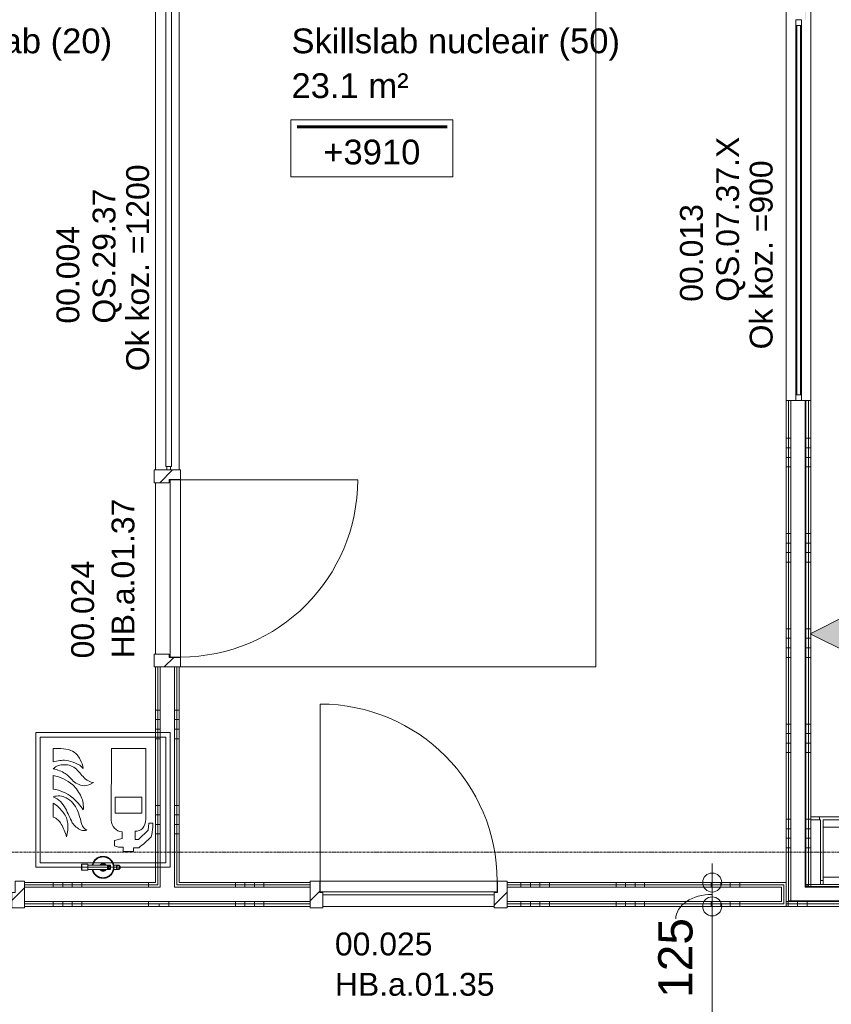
# Model space of a CAD drawing. Header units: millimetres. Extents: x 522 to 75900, y -25803 to 58941.
# Tile 88 of 134: x 27224 to 31488, y 45201 to 50370. Entities that reach past the tile are written whole.
import ezdxf

# ---------------------------------------------------------------- set-up
doc = ezdxf.new("R2010")
doc.units = ezdxf.units.MM
for name, pattern in [('Dash', [6.35, 3.175, -3.175]), ('Dot', [4.7625, 0, -4.7625]), ('Grid Line', [22.225, 12.7, -3.175, 3.175, -3.175])]:
    doc.linetypes.add(name, pattern=pattern)
for name, color, linetype, lineweight in [('00_Algemeen', 7, 'Dot', 9), ('00_Algemeen-100', 7, 'Continuous', 9), ('22_Metselwerk', 7, 'Continuous', 9), ('25_Metaalconstructiewerk', 7, 'Continuous', 9), ('30_Kozijnen-ramen-deuren', 7, 'Continuous', 9), ('34_Beglazing', 7, 'Continuous', 18), ('42_Dekvloeren en vloersystemen', 7, 'Continuous', 9)]:
    doc.layers.add(name, color=color, linetype=linetype, lineweight=lineweight)
doc.layers.add('51_Binnenriolering', color=7, linetype='Continuous', lineweight=18, true_color=0x7f7f7f)
doc.styles.add('Arial', font='arial.ttf', dxfattribs={"height": 180})
doc.styles.add('Arial_1', font='arial.ttf', dxfattribs={"height": 130})
doc.styles.add('Arial_4', font='arial.ttf', dxfattribs={"height": 120})
doc.dimstyles.new('1_8mm_continuous_mm_zwart', dxfattribs={"dimscale": 304.8, "dimtxt": 183.646692, "dimasz": 0.328084, "dimexe": 0.328084, "dimexo": 0.0625, "dimgap": 0.164042, "dimtad": 1, "dimdec": 0, "dimzin": 0, "dimdsep": 46, "dimtxsty": 'Arial', "dimblk1": 'DOTBLANK', "dimblk2": 'DOTBLANK', "dimsah": 1, "dimcen": 0.09, "dimdle": 0.328084, "dimazin": 0, "dimtfac": 1, "dimtdec": 4, "dimtix": 1, "dimtmove": 0, "dimatfit": 3, "dimfxl": 0.328084, "dimfxlon": 1, "dimtvp": 1, "dimtolj": 1, "dimtzin": 0, "dimarcsym": 2})
doc.dimstyles.new('1_8mm_continuous_mm_zwart_2', dxfattribs={"dimscale": 304.8, "dimtxt": 183.646692, "dimasz": 0.328084, "dimexe": 0.328084, "dimexo": 0.0625, "dimgap": 0.164042, "dimtad": 1, "dimdec": 0, "dimzin": 0, "dimdsep": 46, "dimtxsty": 'Arial', "dimblk1": 'DOTBLANK', "dimblk2": 'DOTBLANK', "dimsah": 1, "dimcen": 0.09, "dimdle": 0.328084, "dimazin": 0, "dimtfac": 1, "dimtdec": 4, "dimtix": 1, "dimtmove": 1, "dimatfit": 3, "dimfxl": 0.328084, "dimfxlon": 1, "dimtvp": 1, "dimtolj": 1, "dimtzin": 0, "dimarcsym": 2})
pattern_1 = [(180, (28062.5, 49595), (-6e-14, -500), []), (180, (28062.5, 49645), (-6e-14, -500), []), (180, (28062.5, 49695), (-6e-14, -500), []), (180, (28062.5, 49745), (-6e-14, -500), [])]
pattern_2 = [(90, (26400, 45715), (-500, -1e-12), []), (90, (26450, 45715), (-500, -1e-12), []), (90, (26500, 45715), (-500, -1e-12), []), (90, (26550, 45715), (-500, -1e-12), [])]
pattern_3 = [(90, (29856.5, 45715), (-500, -1e-12), []), (90, (29906.5, 45715), (-500, -1e-12), []), (90, (29956.5, 45715), (-500, -1e-12), []), (90, (30006.5, 45715), (-500, -1e-12), [])]
pattern_4 = [(90, (31710.23, 45715), (-500, 3e-14), []), (90, (31760.23, 45715), (-500, 3e-14), []), (90, (31810.23, 45715), (-500, 3e-14), []), (90, (31860.23, 45715), (-500, 3e-14), [])]
pattern_5 = [(1e-13, (31250.46, 49172), (-1e-12, 500), []), (1e-13, (31250.46, 49122), (-1e-12, 500), []), (1e-13, (31250.46, 49072), (-1e-12, 500), []), (1e-13, (31250.46, 49022), (-1e-12, 500), [])]

# ---------------------------------------------------------------- blocks, each defined once
blk = doc.blocks.new('28_SCO_TLB_IN_steel S355_HEM - HE300M-V8-100 - Plattegrond - Begane grond')
at = {"layer": '25_Metaalconstructiewerk', "lineweight": 13}
for p, q in [((155, 170), (-155, 170)), ((-155, 170), (-155, 131)), ((155, 131), (155, 170)), ((-155, 131), (-22.5, 131)), ((-10.5, 119), (-10.5, -119)), ((10.5, -119), (10.5, 119)), ((22.5, 131), (155, 131)), ((-22.5, -131), (-155, -131)), ((-155, -131), (-155, -170)), ((155, -131), (22.5, -131)), ((155, -170), (155, -131)), ((-155, -170), (155, -170))]:
    blk.add_line(p, q, dxfattribs=at)
for centre, start, end in [((-22.5, 119), 0, 90), ((22.5, 119), 90, 180), ((-22.5, -119), 270, 0), ((22.5, -119), 180, 270)]:
    blk.add_arc(centre, 12, start, end, dxfattribs=at)
blk = doc.blocks.new('FRA_R12_AWT_CON_Betonwerk_R20_rvt-1-100 - Plattegrond - Begane grond')
at = {"lineweight": 13}
blk.add_blockref('28_SCO_TLB_IN_steel S355_HEM - HE300M-V8-100 - Plattegrond - Begane grond', (31600, 46000), dxfattribs=at)
blk = doc.blocks.new('NLRS_59_PF_UN_sproeischuimblusser_FS2_Ajax - BR1_Sproeischuimblusser_fs2 A_B_F vorstvrij-V94-100 - Plattegrond - Begane grond')
at = {"layer": '51_Binnenriolering'}
for p, q in [((-55.7, 12), (-79, 12)), ((-39.8, 5.7), (-39.8, 11.5)), ((-39.8, 11.5), (-30, 11.5)), ((-39.8, -5.8), (-39.8, 5.7)), ((-39.8, 5.7), (-30, 5.7)), ((-24.7, 11), (-30, 11)), ((-30, 5.7), (-30, 11)), ((-23.7, 6.9), (-30, 6.9)), ((-30, 5.7), (-30, 4.4)), ((-30, 0), (-30, 5.5)), ((-24.7, 10.6), (-24.7, 0)), ((-24.7, 0), (-24.7, -10.6)), ((-24.3, 12), (-24.3, -12)), ((-24.3, 12), (-24.3, -12)), ((-23.9, 12), (-24.3, 12)), ((-24.3, 12), (-23.7, 12)), ((-24.3, -12), (-24.3, 12)), ((-23.7, 12), (79.7, 12)), ((-23.7, 12), (-23.7, -12)), ((79.5, 15.8), (106.5, 15.8)), ((79.5, -15.9), (79.5, 15.8)), ((106.5, 15.8), (111.4, 15.8)), ((111.1, 15.8), (112.2, 15.8)), ((111.4, -15.9), (111.4, 15.8)), ((112.3, -15.9), (112.3, 15.8)), ((112.3, 15.8), (112.3, 15.8)), ((-79, -12), (-55.7, -12)), ((-39.8, -11.6), (-39.8, -5.8)), ((-39.8, -5.8), (-30, -5.8)), ((-30, -11.6), (-39.8, -11.6)), ((-30, -5.5), (-30, 0)), ((-30, -4.4), (-30, -5.8)), ((-30, -11), (-30, -5.9)), ((-30, -7.1), (-23.7, -7.1)), ((-30, -11), (-24.7, -11)), ((-23.7, -12), (-24.3, -12)), ((-24.3, -12), (-23.9, -12)), ((79.7, -12), (-23.7, -12)), ((106.5, -15.9), (79.5, -15.9)), ((111.4, -15.9), (106.5, -15.9)), ((112.2, -15.9), (111.1, -15.9)), ((112.3, -15.9), (112.3, -15.9))]:
    blk.add_line(p, q, dxfattribs=at)
at = {"layer": '51_Binnenriolering', "flags": 128}
for points in [[(56.2, 12), (55.9, 13.7), (55.3, 15.9), (54.6, 18.1), (53.8, 20.3), (53, 22.4), (52, 24.5), (51, 26.6), (49.9, 28.6), (48.7, 30.5), (47.5, 32.5), (46.1, 34.3), (44.7, 36.2), (43.2, 37.9), (41.7, 39.6), (40.1, 41.2), (38.4, 42.8), (36.6, 44.3), (34.8, 45.7), (33, 47.1), (31.1, 48.4), (29.1, 49.6), (27.1, 50.7), (25.1, 51.8), (23, 52.7), (20.8, 53.6), (18.7, 54.4), (16.5, 55.1), (14.3, 55.7), (12, 56.2), (9.8, 56.7), (7.5, 57), (5.2, 57.3), (2.9, 57.4), (0.6, 57.5), (-1.7, 57.5), (-4, 57.4), (-6.3, 57.2), (-8.5, 56.9), (-10.8, 56.5), (-13.1, 56), (-15.3, 55.4), (-17.5, 54.8), (-19.7, 54), (-21.8, 53.2), (-23.9, 52.3), (-26, 51.3), (-28, 50.2), (-30, 49), (-32, 47.8), (-33.8, 46.5), (-35.7, 45.1), (-37.4, 43.6), (-39.2, 42.1), (-40.8, 40.5), (-42.4, 38.8), (-43.9, 37.1), (-45.4, 35.3), (-46.7, 33.5), (-48, 31.6), (-49.3, 29.6), (-50.4, 27.6), (-51.5, 25.6), (-52.5, 23.5), (-53.4, 21.4), (-54.2, 19.3), (-54.9, 17.1), (-55.5, 14.9), (-56.1, 12.6), (-56.6, 10.4), (-56.9, 8.1), (-57.2, 5.8), (-57.4, 3.5), (-57.5, 1.2), (-57.5, 0)], [(53.4, 13.1), (52.9, 15.2), (52.2, 17.3), (51.5, 19.4), (50.7, 21.4), (49.8, 23.4), (48.8, 25.4), (47.7, 27.3), (46.6, 29.2), (45.4, 31.1), (44.1, 32.8), (42.8, 34.6), (41.3, 36.3), (39.9, 37.9), (38.3, 39.5), (36.7, 41), (35, 42.4), (33.3, 43.8), (31.5, 45.1), (29.7, 46.3), (27.8, 47.4), (25.9, 48.5), (24, 49.5), (22, 50.4), (19.9, 51.3), (17.9, 52), (15.8, 52.7), (13.6, 53.3), (11.5, 53.8), (9.3, 54.2), (7.2, 54.5), (5, 54.8), (2.8, 54.9), (0.6, 55), (-1.6, 55), (-3.8, 54.9), (-6, 54.7), (-8.2, 54.4), (-10.3, 54), (-12.5, 53.6), (-14.6, 53), (-16.7, 52.4), (-18.8, 51.7), (-20.9, 50.9), (-22.9, 50), (-24.9, 49.1), (-26.8, 48), (-28.7, 46.9), (-30.6, 45.7), (-32.4, 44.5), (-34.1, 43.1), (-35.8, 41.7), (-37.5, 40.3), (-39, 38.7), (-40.6, 37.2), (-42, 35.5), (-43.4, 33.8), (-44.7, 32), (-46, 30.2), (-47.1, 28.4), (-48.2, 26.4), (-49.2, 24.5), (-50.2, 22.5), (-51, 20.5), (-51.8, 18.4), (-52.5, 16.3), (-53.1, 14.2), (-53.7, 12.1), (-54.1, 9.9), (-54.4, 7.8), (-54.7, 5.6), (-54.9, 3.4), (-55, 1.2), (-55, 0)], [(-57.5, 0), (-57.5, -2.3), (-57.3, -4.6), (-57.1, -6.9), (-56.8, -9.2), (-56.4, -11.4), (-55.9, -13.7), (-55.3, -15.9), (-54.6, -18.1), (-53.8, -20.3), (-53, -22.4), (-52, -24.5), (-51, -26.6), (-49.9, -28.6), (-48.7, -30.5), (-47.5, -32.5), (-46.1, -34.3), (-44.7, -36.2), (-43.2, -37.9), (-41.7, -39.6), (-40.1, -41.2), (-38.4, -42.8), (-36.6, -44.3), (-34.8, -45.7), (-33, -47.1), (-31.1, -48.4), (-29.1, -49.6), (-27.1, -50.7), (-25.1, -51.8), (-23, -52.7), (-20.8, -53.6), (-18.7, -54.4), (-16.5, -55.1), (-14.3, -55.7), (-12, -56.2), (-9.8, -56.7), (-7.5, -57), (-5.2, -57.3), (-2.9, -57.4), (-0.6, -57.5), (1.7, -57.5), (4, -57.4), (6.3, -57.2), (8.5, -56.9), (10.8, -56.5), (13.1, -56), (15.3, -55.4), (17.5, -54.8), (19.7, -54), (21.8, -53.2), (23.9, -52.3), (26, -51.3), (28, -50.2), (30, -49), (32, -47.8), (33.8, -46.5), (35.7, -45.1), (37.4, -43.6), (39.2, -42.1), (40.8, -40.5), (42.4, -38.8), (43.9, -37.1), (45.4, -35.3), (46.7, -33.5), (48, -31.6), (49.3, -29.6), (50.4, -27.6), (51.5, -25.6), (52.5, -23.5), (53.4, -21.4), (54.2, -19.3), (54.9, -17.1), (55.5, -14.9), (56.1, -12.6)], [(-55, 0), (-55, -2.2), (-54.8, -4.4), (-54.6, -6.6), (-54.3, -8.8), (-53.9, -10.9), (-53.4, -13.1), (-52.9, -15.2), (-52.2, -17.3), (-51.5, -19.4), (-50.7, -21.4), (-49.8, -23.4), (-48.8, -25.4), (-47.7, -27.3), (-46.6, -29.2), (-45.4, -31.1), (-44.1, -32.8), (-42.8, -34.6), (-41.3, -36.3), (-39.9, -37.9), (-38.3, -39.5), (-36.7, -41), (-35, -42.4), (-33.3, -43.8), (-31.5, -45.1), (-29.7, -46.3), (-27.8, -47.4), (-25.9, -48.5), (-24, -49.5), (-22, -50.4), (-19.9, -51.3), (-17.9, -52), (-15.8, -52.7), (-13.6, -53.3), (-11.5, -53.8), (-9.3, -54.2), (-7.2, -54.5), (-5, -54.8), (-2.8, -54.9), (-0.6, -55), (1.6, -55), (3.8, -54.9), (6, -54.7), (8.2, -54.4), (10.3, -54), (12.5, -53.6), (14.6, -53), (16.7, -52.4), (18.8, -51.7), (20.9, -50.9), (22.9, -50), (24.9, -49.1), (26.8, -48), (28.7, -46.9), (30.6, -45.7), (32.4, -44.5), (34.1, -43.1), (35.8, -41.7), (37.5, -40.3), (39, -38.7), (40.6, -37.2), (42, -35.5), (43.4, -33.8), (44.7, -32), (46, -30.2), (47.1, -28.4), (48.2, -26.4), (49.2, -24.5), (50.2, -22.5), (51, -20.5), (51.8, -18.4), (52.5, -16.3), (53.1, -14.2), (53.7, -12.1)]]:
    blk.add_lwpolyline(points, dxfattribs=at)
at = {"layer": '51_Binnenriolering'}
for centre, radius, start, end in [((-79, 0), 12, 90, 270), ((-79, 0), 9.6, 360, 180), ((-79, 0), 9.6, 180, 360), ((0, 0), 57, 167.8468, 175.4524), ((0, 0), 55, 121.3141, 128.5714), ((0, 0), 20, 38.1838, 141.8162), ((0, 0), 17.8, 42.4521, 135.5836), ((0, 0), 14.8, 59.1784, 118.1936), ((0, 0), 14.8, 83.8486, 97.5517), ((0, 0), 55, 31.0749, 64.2857), ((0, 0), 57, 184.5476, 192.1532), ((0, 0), 55, 211.0749, 244.2857), ((0, 0), 20, 218.1838, 321.8162), ((0, 0), 17.8, 224.4616, 317.6359), ((0, 0), 14.8, 242.1454, 300.8652), ((0, 0), 14.8, 262.7156, 276.3651), ((0, 0), 55, 301.3141, 308.5714)]:
    blk.add_arc(centre, radius, start, end, dxfattribs=at)
blk = doc.blocks.new('FRA-ULC-R12-W-UO_installatie_R20_rvt-1-100 - Plattegrond - Begane grond')
at = {"layer": '00_Algemeen', "color": 8, "linetype": 'Continuous', "lineweight": 18, "true_color": 0x7f7f7f}
for p, q in [((28015.2, 46627.2), (27308.1, 46627.2)), ((27308.1, 46627.2), (27308.1, 45920)), ((28015.2, 46627.2), (27308.1, 46627.2)), ((27308.1, 46627.2), (27308.1, 45920)), ((28015.2, 45920), (28015.2, 46627.2)), ((28015.2, 45920), (28015.2, 46627.2)), ((27331.7, 46603.6), (27331.7, 45943.6)), ((27991.7, 46603.6), (27331.7, 46603.6)), ((27991.7, 46603.6), (27331.7, 46603.6)), ((27331.7, 46603.6), (27331.7, 45943.6)), ((27991.7, 45943.6), (27991.7, 46603.6)), ((27991.7, 45943.6), (27991.7, 46603.6)), ((27400.5, 46473), (27400.5, 46543.9)), ((27400.5, 46543.9), (27440.3, 46543.6)), ((27706.3, 46544.1), (27704.6, 46166.7)), ((27887.5, 46544.1), (27706.3, 46544.1)), ((27887.5, 46172.5), (27887.5, 46544.1)), ((27887.5, 46532.3), (27887.5, 46172.5)), ((27400.5, 46402.3), (27400.5, 46330.5)), ((27725.7, 46205), (27725.7, 46288.5)), ((27725.7, 46288.5), (27865.3, 46288.5)), ((27865.3, 46288.5), (27865.3, 46205)), ((27400.5, 46257.4), (27400.5, 46183.7)), ((27865.3, 46205), (27725.7, 46205)), ((27898.7, 46115), (27848.7, 46066.4)), ((27902.7, 46150.9), (27898.7, 46115)), ((27922.7, 46151.4), (27902.7, 46150.9)), ((27922.7, 46130.7), (27922.7, 46151.4)), ((27761.6, 46070.9), (27721.9, 46060.5)), ((27721.9, 46060.5), (27721.9, 46032.5)), ((27762.1, 46106.3), (27761.6, 46070.9)), ((27829.8, 46066.4), (27829.8, 46109.2)), ((27848.7, 46066.4), (27829.8, 46066.4)), ((27721.9, 46032.5), (27743.9, 46026.2)), ((27743.9, 46026.2), (27768.1, 46025.7)), ((27768.1, 46025.7), (27768.1, 46003.1)), ((27821.1, 46003.1), (27821.1, 46022.1)), ((27821.1, 46022.1), (27849.1, 46022.1)), ((27768.1, 46003.1), (27821.1, 46003.1)), ((27661.7, 45920), (27308.1, 45920)), ((27331.7, 45943.6), (27991.7, 45943.6)), ((27661.7, 45920), (28015.2, 45920))]:
    blk.add_line(p, q, dxfattribs=at)
for centre, radius, start, end in [((27439.4, 46399.9), 143.7, 68.22, 89.6653), ((27460.2, 46451.8), 87.9, 42.158, 68.22), ((27922.4, 44115.7), 2414.4, 101.6639, 102.4834), ((27453.4, 46387.5), 94.6, 80.669, 101.6639), ((27430.7, 46249.5), 234.5, 68.3712, 80.669), ((27446.1, 46439.1), 106.8, 25.9489, 42.158), ((27373, 46403.5), 188.1, 10.7165, 25.9489), ((27455.5, 46377.3), 81.6, 88.5064, 132.4329), ((27339.8, 46192.3), 252.7, 60.6852, 76.0956), ((27459.1, 46362.7), 96.1, 49.016, 90.8706), ((27478.7, 46370.5), 104.3, 40.6345, 68.3712), ((28919.8, 47645.5), 1848.7, 220.8878, 223.0605), ((27351.9, 46171.1), 236.3, 50.3414, 78.1285), ((27347.3, 46253.8), 196.7, 39.5094, 53.7918), ((27570.6, 46444.9), 97.3, 222.6407, 264.9372), ((27631.3, 46467.2), 104.6, 233.47, 259.0923), ((27371.4, 46131.1), 201.6, 50.1543, 81.7109), ((27355, 46202.4), 210.9, 24.4727, 45.5488), ((27558, 46442.2), 94.3, 272.4634, 304.5546), ((27427.8, 46206.5), 88.3, 62.9147, 108.0051), ((27341, 46165.5), 138.5, 27.0333, 64.5341), ((27403.1, 46167.9), 134, 22.062, 61.038), ((27309.8, 46057.2), 297.8, 33.5886, 50.1543), ((27428.8, 46236), 129.9, 353.7833, 24.4727), ((27275, 46072.5), 223.5, 36.8142, 55.837), ((26297.8, 45616), 1317.5, 24.1114, 27.6998), ((27108.2, 46049.7), 451.7, 12.2363, 21.9004), ((27373.7, 46112), 76.6, 27.0072, 69.4925), ((27365.4, 46138.1), 111.8, 6.1835, 37.64), ((27767.5, 46168.9), 62.9, 182.0861, 265.0559), ((27787.2, 46180.5), 100.2, 325.515, 355.4113), ((27182.2, 45997), 299.8, 16.0245, 29.9768), ((27280.2, 46131.9), 197.2, 344.6565, 5.302), ((27586.7, 46210.9), 103.3, 213.2742, 247.6098), ((27564.3, 46178.2), 65.1, 254.929, 280.4157), ((27618.9, 46177.1), 76.1, 204.567, 235.7421), ((27831, 46167.8), 58.6, 268.8087, 311.3196), ((27775.1, 46129.7), 147.6, 340.1484, 0.3939), ((27544.6, 46431.2), 510, 306.6661, 316.4102)]:
    blk.add_arc(centre, radius, start, end, dxfattribs=at)
at = {"color": 8, "lineweight": 18, "true_color": 0x7f7f7f, "rotation": 180}
blk.add_blockref('NLRS_59_PF_UN_sproeischuimblusser_FS2_Ajax - BR1_Sproeischuimblusser_fs2 A_B_F vorstvrij-V94-100 - Plattegrond - Begane grond', (27661.7, 45920), dxfattribs=at)
blk = doc.blocks.new('32_HB_a - 01_35_1034x2400_125mm_Qbiq-9732559-100 - Plattegrond - Begane grond')
at = {"layer": '30_Kozijnen-ramen-deuren', "true_color": 0xc0c0c0}
h = blk.add_hatch(dxfattribs=at)
h.set_pattern_fill('FP_86', color=9, style=0, pattern_type=2)
h.set_pattern_definition([(45, (-26733.15, -45789), (-70.71068, 70.71068), [])])
h.paths.add_polyline_path([(516.8, -81), (516.8, 58), (466.8, 58), (466.8, -2), (449.8, -2), (449.8, -81)], flags=0)
h.paths.add_polyline_path([(-517.2, -81), (-450.2, -81), (-450.2, -2), (-467.2, -2), (-467.2, 58), (-517.2, 58), (-517.2, -14.2)], flags=0)
at = {"layer": '30_Kozijnen-ramen-deuren'}
for p, q in [((-517.2, 58), (-517.2, 4.8)), ((-467.2, 58), (-517.2, 58)), ((-467.2, -2), (-467.2, 58)), ((516.8, 58), (466.8, 58)), ((466.8, 58), (466.8, -2)), ((516.8, -81), (516.8, 58)), ((-517.2, -14.2), (-517.2, -81)), ((-450.2, -2), (-467.2, -2)), ((-450.2, -81), (-450.2, -2)), ((466.8, -2), (449.8, -2)), ((449.8, -2), (449.8, -81)), ((-517.2, -81), (-450.2, -81)), ((449.8, -81), (516.8, -81))]:
    blk.add_line(p, q, dxfattribs=at)
blk = doc.blocks.new('32_HB_a - 01_37_1034x2400_125mm-9729317-100 - Plattegrond - Begane grond')
at = {"layer": '30_Kozijnen-ramen-deuren', "true_color": 0xc0c0c0}
h = blk.add_hatch(dxfattribs=at)
h.set_pattern_fill('FP_87', color=9, style=0, pattern_type=2)
h.set_pattern_definition([(315, (-47489.15, 28011.5), (70.71068, 70.71068), [])])
h.paths.add_polyline_path([(-517.2, -58), (-467.2, -58), (-467.2, 2), (-450.2, 2), (-450.2, 81), (-517.2, 81)], flags=0)
h.paths.add_polyline_path([(449.8, 2), (466.8, 2), (466.8, -58), (516.8, -58), (516.8, 81), (449.8, 81)], flags=0)
at = {"layer": '30_Kozijnen-ramen-deuren'}
for p, q in [((-517.2, 81), (-450.2, 81)), ((-517.2, -58), (-517.2, 81)), ((-450.2, 81), (-450.2, 2)), ((449.8, 81), (516.8, 81)), ((449.8, 2), (449.8, 81)), ((516.8, 81), (516.8, 14.2)), ((-467.2, 2), (-467.2, -58)), ((-450.2, 2), (-467.2, 2)), ((466.8, 2), (449.8, 2)), ((466.8, -58), (466.8, 2)), ((516.8, -4.8), (516.8, -58)), ((-467.2, -58), (-517.2, -58)), ((516.8, -58), (466.8, -58))]:
    blk.add_line(p, q, dxfattribs=at)
blk = doc.blocks.new('32_DO_deurblad_HT_vlak - standaard-8605485-100 - Plattegrond - Begane grond')
at = {"layer": '30_Kozijnen-ramen-deuren'}
for p, q in [((-399.3, 930), (-399.3, 0)), ((508.1, 0), (512.1, 0))]:
    blk.add_line(p, q, dxfattribs=at)
at = {"layer": '30_Kozijnen-ramen-deuren', "lineweight": 18}
for p, q in [((530.7, 0), (-399.3, 0)), ((-399.3, 0), (-399.3, -55)), ((530.7, -55), (530.7, 0)), ((-399.3, -55), (530.7, -55))]:
    blk.add_line(p, q, dxfattribs=at)
at = {"layer": '30_Kozijnen-ramen-deuren', "linetype": 'Dash'}
blk.add_line((508.1, -55), (512.1, -55), dxfattribs=at)
at = {"layer": '30_Kozijnen-ramen-deuren'}
blk.add_arc((-399.3, 0), 930, 360, 90, dxfattribs=at)
blk = doc.blocks.new('32_HB_a - 01_35_1034x2400_125mm-9729270-100 - Plattegrond - Begane grond')
at = {"layer": '30_Kozijnen-ramen-deuren', "true_color": 0xc0c0c0}
h = blk.add_hatch(dxfattribs=at)
h.set_pattern_fill('FP_115', color=9, style=0, pattern_type=2)
h.set_pattern_definition([(225, (29266.85, 45789), (70.71068, -70.71068), [])])
h.paths.add_polyline_path([(-450.2, 81), (-517.2, 81), (-517.2, -58), (-467.2, -58), (-467.2, 2), (-450.2, 2)], flags=0)
h.paths.add_polyline_path([(516.8, 81), (449.8, 81), (449.8, 2), (466.8, 2), (466.8, -58), (516.8, -58)], flags=0)
at = {"layer": '30_Kozijnen-ramen-deuren'}
for p, q in [((-517.2, 81), (-450.2, 81)), ((-517.2, -58), (-517.2, 81)), ((-450.2, 81), (-450.2, 2)), ((449.8, 81), (516.8, 81)), ((449.8, 2), (449.8, 81)), ((516.8, 81), (516.8, -58)), ((-467.2, 2), (-467.2, -58)), ((-450.2, 2), (-467.2, 2)), ((466.8, 2), (449.8, 2)), ((466.8, -58), (466.8, 2)), ((-467.2, -58), (-517.2, -58)), ((516.8, -58), (466.8, -58))]:
    blk.add_line(p, q, dxfattribs=at)
blk = doc.blocks.new('32_QS - 29_34_2600 x 1200mm-V30-100 - Plattegrond - Begane grond')
at = {"layer": '30_Kozijnen-ramen-deuren', "lineweight": 18}
for p, q in [((-1694.05, 2.75), (-1713.1, 2.75)), ((-1713.1, 2.75), (-1713.1, -16.3)), ((-1694.05, -16.3), (-1694.05, 2.75)), ((886.9, 2.75), (867.85, 2.75)), ((867.85, 2.75), (867.85, -16.3)), ((-1713.1, -16.3), (-1694.05, -16.3)), ((867.85, -16.3), (886.9, -16.3))]:
    blk.add_line(p, q, dxfattribs=at)
at = {"layer": '34_Beglazing'}
for p, q in [((867.85, 8.7), (-1694.05, 8.7)), ((-1694.05, 8.7), (-1694.05, -22.25)), ((867.85, -22.25), (867.85, 8.7)), ((-1694.05, -22.25), (867.85, -22.25))]:
    blk.add_line(p, q, dxfattribs=at)
blk = doc.blocks.new('32_QS - 07_XR_2000 x 2400mm-8760828-100 - Plattegrond - Begane grond')
at = {"layer": '30_Kozijnen-ramen-deuren', "linetype": 'Dash'}
for p, q in [((-1113.1, 64.5), (886.9, 64.5)), ((-1113.1, -64.5), (886.9, -64.5))]:
    blk.add_line(p, q, dxfattribs=at)
at = {"layer": '30_Kozijnen-ramen-deuren', "lineweight": 18}
for p, q in [((-1113.1, 16.3), (-1083.1, 16.3)), ((-1113.1, -13.7), (-1113.1, 16.3)), ((-1083.1, 16.3), (-1083.1, -13.7)), ((856.9, 16.3), (886.9, 16.3)), ((856.9, -13.7), (856.9, 16.3)), ((886.9, 16.3), (886.9, -13.7)), ((-1083.1, -13.7), (-1113.1, -13.7)), ((886.9, -13.7), (856.9, -13.7))]:
    blk.add_line(p, q, dxfattribs=at)
at = {"layer": '30_Kozijnen-ramen-deuren'}
for p, q in [((856.9, 16.3), (-1083.1, 16.3)), ((-1083.1, -13.7), (856.9, -13.7))]:
    blk.add_line(p, q, dxfattribs=at)
at = {"layer": '34_Beglazing'}
for p, q in [((-1083.1, -8.7), (-1083.1, 11.3)), ((-1083.1, 11.3), (856.9, 11.3)), ((856.9, 11.3), (856.9, -8.7)), ((856.9, -8.7), (-1083.1, -8.7))]:
    blk.add_line(p, q, dxfattribs=at)
blk = doc.blocks.new('00_TAG-WA_wall tag_BAR - Type Mark_7x2-7455557-100 - Plattegrond - Begane grond')
at = {"layer": '00_Algemeen', "linetype": 'Continuous'}
blk.add_hatch(color=256, dxfattribs=at).paths.add_polyline_path([(0, -2), (-1, 0), (1, 0)], flags=0)
for p, q in [((-1, 7), (-1, 0)), ((1, 7), (-1, 7)), ((1, 0), (1, 7)), ((-1, 0), (1, 0)), ((1, 0), (-1, 0)), ((-1, 0), (0, -2)), ((0, -2), (1, 0))]:
    blk.add_line(p, q, dxfattribs=at)
blk = doc.blocks.new('00_TAG_ROOM_roomtag2 - 5_ volledig met plafondhoogte-11202087-100 - Plattegrond - Begane grond')
at = {"layer": '00_Algemeen', "linetype": 'Continuous'}
for p, q in [((0, -5.7), (0, -2.7)), ((0, -2.7), (8.5, -2.7)), ((0.322, -3.01), (8.215, -3.01)), ((0.322, -3.033), (8.215, -3.033)), ((0.322, -3.061), (8.215, -3.061)), ((0.322, -3.095), (8.215, -3.095)), ((8.5, -2.7), (8.5, -5.7)), ((0.322, -3.123), (8.215, -3.123)), ((8.5, -5.7), (0, -5.7))]:
    blk.add_line(p, q, dxfattribs=at)
blk = doc.blocks.new('DIMBLOCK91-100 - Plattegrond - Begane grond')
at = {"layer": '00_Algemeen-100', "transparency": 16777216}
for p, q in [((30861.9, 45940), (30861.9, 45715)), ((30961.9, 45840), (30761.9, 45840)), ((30861.9, 45840), (30961.9, 45840)), ((30961.9, 45715), (30761.9, 45715)), ((30861.9, 45715), (30961.9, 45715))]:
    blk.add_line(p, q, dxfattribs=at)
for centre in [(30861.9, 45840), (30861.9, 45715)]:
    blk.add_circle(centre, 50, dxfattribs=at)
blk.add_ellipse((30861.9, 45649.5), major_axis=(191.3, 0), ratio=0.669159, start_param=1.570796, end_param=3.141593, dxfattribs=at)
at = {"layer": '00_Algemeen-100', "color": 0, "transparency": 16777216, "insert": (30578.2, 45234.2), "char_height": 180, "width": 498.389, "attachment_point": 1, "rotation": 90, "line_spacing_factor": 0.941778, "style": 'Arial'}
blk.add_mtext('125', dxfattribs=at)
blk = doc.blocks.new('_DotBlank')
at = {"color": 0, "linetype": 'ByBlock', "lineweight": -2}
blk.add_line((-0.5, 0), (-1, 0), dxfattribs=at)
blk.add_circle((0, 0), 0.5, dxfattribs=at)
blk = doc.blocks.new('DIMBLOCK92-100 - Plattegrond - Begane grond')
at = {"layer": '00_Algemeen-100', "transparency": 16777216}
for p, q in [((30961.9, 45715), (30761.9, 45715)), ((30861.9, 45715), (30861.9, 43707.5)), ((30861.9, 45715), (30961.9, 45715)), ((30961.9, 43707.5), (30761.9, 43707.5)), ((30861.9, 43707.5), (30961.9, 43707.5))]:
    blk.add_line(p, q, dxfattribs=at)
for centre in [(30861.9, 45715), (30861.9, 43707.5)]:
    blk.add_circle(centre, 50, dxfattribs=at)
at = {"layer": '00_Algemeen-100', "color": 0, "transparency": 16777216, "insert": (30578.2, 44434.4), "char_height": 180, "width": 664.518, "attachment_point": 1, "rotation": 90, "line_spacing_factor": 0.941778, "style": 'Arial'}
blk.add_mtext('2008', dxfattribs=at)

msp = doc.modelspace()

# ---------------------------------------------------------------- hatches: boundary and pattern name
at = {"layer": '22_Metselwerk', "true_color": 0x808080}
h = msp.add_hatch(dxfattribs=at)
h.set_pattern_fill('FP_5', color=8, angle=270, style=0, pattern_type=2)
h.set_pattern_definition(pattern_1)
h.paths.add_polyline_path([(27950, 45715), (27950, 45727.5), (27937.5, 45727.5), (27937.5, 45715)], flags=0)
h.paths.add_polyline_path([(27950, 45827.5), (27950, 46972), (27937.5, 46972), (27937.5, 45827.5)], flags=0)
h.paths.add_polyline_path([(27950, 50693.1), (27950, 53075), (27937.5, 53075), (27937.5, 50693.1)], flags=0)
h = msp.add_hatch(dxfattribs=at)
h.set_pattern_fill('FP_5', color=8, angle=270, style=0, pattern_type=2)
h.set_pattern_definition(pattern_1)
h.paths.add_polyline_path([(28062.5, 45827.5), (28062.5, 46972), (28050, 46972), (28050, 45827.5)], flags=0)
h.paths.add_polyline_path([(28050, 50693.1), (28062.5, 50693.1), (28062.5, 53075), (27950, 53075), (27950, 53062.5), (28050, 53062.5), (28050, 52182.8)], flags=0)
h = msp.add_hatch(dxfattribs=at)
h.set_pattern_fill('FP_5', color=8, angle=270, style=0, pattern_type=2)
h.set_pattern_definition(pattern_1)
h.paths.add_polyline_path([(27962.5, 45727.5), (27962.5, 45740), (27950, 45740), (27950, 45727.5)], flags=0)
h.paths.add_polyline_path([(27950, 45815), (27962.5, 45815), (27962.5, 46972), (27950, 46972), (27950, 45827.5)], flags=0)
h.paths.add_polyline_path([(27962.5, 50693.1), (27962.5, 53062.5), (27950, 53062.5), (27950, 50693.1)], flags=0)
h = msp.add_hatch(dxfattribs=at)
h.set_pattern_fill('FP_5', color=8, angle=270, style=0, pattern_type=2)
h.set_pattern_definition(pattern_1)
h.paths.add_polyline_path([(28050, 45815), (28050, 46972), (28037.5, 46972), (28037.5, 45815)], flags=0)
h.paths.add_polyline_path([(28037.5, 50693.1), (28050, 50693.1), (28050, 53062.5), (27962.5, 53062.5), (27962.5, 53050), (28037.5, 53050), (28037.5, 52182.8)], flags=0)
h = msp.add_hatch(dxfattribs=at)
h.set_pattern_fill('FP_318', color=8, angle=-90, style=0, pattern_type=2)
h.set_pattern_definition(pattern_5)
h.paths.add_polyline_path([(31250.5, 45740), (31263, 45740), (31263, 48370), (31250.5, 48370), (31250.5, 45744)], flags=0)
h.paths.add_polyline_path([(31250.5, 50370), (31263, 50370), (31263, 51675), (31250.5, 51675), (31250.5, 50599.8)], flags=0)
h = msp.add_hatch(dxfattribs=at)
h.set_pattern_fill('FP_318', color=8, angle=-90, style=0, pattern_type=2)
h.set_pattern_definition(pattern_5)
h.paths.add_polyline_path([(31263, 45744), (31275.5, 45744), (31275.5, 48370), (31263, 48370), (31263, 45819)], flags=0)
h.paths.add_polyline_path([(31263, 50370), (31275.5, 50370), (31275.5, 51675), (31263, 51675), (31263, 50599.8)], flags=0)
at = {"layer": '22_Metselwerk', "lineweight": 5, "true_color": 0x808080}
h = msp.add_hatch(color=8, dxfattribs=at)
h.paths.add_polyline_path([(31350.5, 45819), (31354.5, 45819), (31354.5, 48370), (31350.5, 48370), (31350.5, 45850.9)], flags=0)
h.paths.add_polyline_path([(31354.5, 50370), (31354.5, 51675), (31350.5, 51675), (31350.5, 50370)], flags=0)
at = {"layer": '22_Metselwerk', "true_color": 0x808080}
h = msp.add_hatch(dxfattribs=at)
h.set_pattern_fill('FP_318', color=8, angle=-90, style=0, pattern_type=2)
h.set_pattern_definition(pattern_5)
h.paths.add_polyline_path([(31354.5, 45819), (31367, 45819), (31367, 48370), (31354.5, 48370), (31354.5, 45850.9)], flags=0)
h.paths.add_polyline_path([(31354.5, 50370), (31367, 50370), (31367, 51675), (31354.5, 51675), (31354.5, 50599.8)], flags=0)
h = msp.add_hatch(dxfattribs=at)
h.set_pattern_fill('FP_318', color=8, angle=-90, style=0, pattern_type=2)
h.set_pattern_definition(pattern_5)
h.paths.add_polyline_path([(31379.5, 45819), (31379.5, 48370), (31367, 48370), (31367, 45819)], flags=0)
h.paths.add_polyline_path([(31379.5, 50370), (31379.5, 51675), (31367, 51675), (31367, 50370)], flags=0)
h = msp.add_hatch(dxfattribs=at)
h.set_pattern_fill('FP_262', color=8, angle=-90, style=0, pattern_type=2)
h.set_pattern_definition([(90, (31774.73, 46170), (-500, 3e-14), []), (90, (31824.73, 46170), (-500, 3e-14), []), (90, (31874.73, 46170), (-500, 3e-14), []), (90, (31924.73, 46170), (-500, 3e-14), [])])
h.paths.add_polyline_path([(31755, 46170), (31770, 46170), (31770, 46185), (31379.5, 46185), (31379.5, 46170), (31644.6, 46170)], flags=0)
h = msp.add_hatch(dxfattribs=at)
h.set_pattern_fill('FP_259', color=8, angle=270, style=0, pattern_type=2)
h.set_pattern_definition([(180, (31445, 46200), (-6e-14, -500), []), (180, (31445, 46250), (-6e-14, -500), []), (180, (31445, 46300), (-6e-14, -500), []), (180, (31445, 46350), (-6e-14, -500), [])])
h.paths.add_polyline_path([(31445, 45830), (31445, 46170), (31430, 46170), (31430, 45830), (31441.5, 45830)], flags=0)
h = msp.add_hatch(dxfattribs=at)
h.set_pattern_fill('FP_164', color=8, angle=-90, style=0, pattern_type=2)
h.set_pattern_definition(pattern_2)
h.paths.add_polyline_path([(24716, 45815), (24716, 45827.5), (24450, 45827.5), (24450, 45815), (24536.6, 45815)], flags=0)
h.paths.add_polyline_path([(27950, 45815), (27950, 45827.5), (27250, 45827.5), (27250, 45815), (27937.5, 45815)], flags=0)
h = msp.add_hatch(dxfattribs=at)
h.set_pattern_fill('FP_164', color=8, angle=-90, style=0, pattern_type=2)
h.set_pattern_definition(pattern_2)
h.paths.add_polyline_path([(27582.9, 45827.5), (27937.5, 45827.5), (27937.5, 45840), (27250, 45840), (27250, 45827.5)], flags=0)
h.paths.add_polyline_path([(24462.5, 45827.5), (24716, 45827.5), (24716, 45840), (24462.5, 45840)], flags=0)
h = msp.add_hatch(dxfattribs=at)
h.set_pattern_fill('FP_224', color=8, angle=-90, style=0, pattern_type=2)
h.set_pattern_definition(pattern_3)
h.paths.add_polyline_path([(28750, 45715), (28750, 45727.5), (27950, 45727.5), (27950, 45715), (28395.2, 45715)], flags=0)
h.paths.add_polyline_path([(31250.5, 45715), (31250.5, 45827.5), (31238, 45827.5), (31238, 45727.5), (29784, 45727.5), (29784, 45715), (31238.4, 45715)], flags=0)
h = msp.add_hatch(dxfattribs=at)
h.set_pattern_fill('FP_224', color=8, angle=-90, style=0, pattern_type=2)
h.set_pattern_definition(pattern_3)
h.paths.add_polyline_path([(28750, 45727.5), (28750, 45740), (27962.5, 45740), (27962.5, 45727.5), (28395.2, 45727.5)], flags=0)
h.paths.add_polyline_path([(31238, 45727.5), (31238, 45815), (31225.5, 45815), (31225.5, 45740), (29784, 45740), (29784, 45727.5), (30832.2, 45727.5)], flags=0)
h = msp.add_hatch(dxfattribs=at)
h.set_pattern_fill('FP_224', color=8, angle=-90, style=0, pattern_type=2)
h.set_pattern_definition(pattern_3)
h.paths.add_polyline_path([(31238, 45815), (31238, 45827.5), (29784, 45827.5), (29784, 45815), (31225.5, 45815)], flags=0)
h.paths.add_polyline_path([(28050, 45815), (28750, 45815), (28750, 45827.5), (28050, 45827.5)], flags=0)
h = msp.add_hatch(dxfattribs=at)
h.set_pattern_fill('FP_224', color=8, angle=-90, style=0, pattern_type=2)
h.set_pattern_definition(pattern_3)
h.paths.add_polyline_path([(31238.4, 45827.5), (31250.5, 45827.5), (31250.5, 45840), (29784, 45840), (29784, 45827.5), (31238, 45827.5)], flags=0)
h.paths.add_polyline_path([(28750, 45827.5), (28750, 45840), (28062.5, 45840), (28062.5, 45827.5), (28395.2, 45827.5)], flags=0)
h = msp.add_hatch(dxfattribs=at)
h.set_pattern_fill('FP_260', color=8, angle=-90, style=0, pattern_type=2)
h.set_pattern_definition([(270, (31360.23, 45830), (500, 3e-14), []), (270, (31310.23, 45830), (500, 3e-14), []), (270, (31260.23, 45830), (500, 3e-14), []), (270, (31210.23, 45830), (500, 3e-14), [])])
h.paths.add_polyline_path([(31755, 45817.5), (31770, 45817.5), (31770, 45830), (31350.5, 45830), (31350.5, 45817.5), (31644.6, 45817.5)], flags=0)
msp.add_hatch(color=8, dxfattribs=at).paths.add_polyline_path([(31644.6, 45815), (31770, 45815), (31770, 45819), (31350.5, 45819), (31350.5, 45815), (31441.5, 45815)], flags=0)
h = msp.add_hatch(dxfattribs=at)
h.set_pattern_fill('FP_164', color=8, angle=-90, style=0, pattern_type=2)
h.set_pattern_definition(pattern_2)
h.paths.add_polyline_path([(24462.5, 45727.5), (24716, 45727.5), (24716, 45740), (24450, 45740), (24450, 45727.5)], flags=0)
h.paths.add_polyline_path([(27937.5, 45727.5), (27950, 45727.5), (27950, 45740), (27250, 45740), (27250, 45727.5), (27582.9, 45727.5)], flags=0)
h = msp.add_hatch(dxfattribs=at)
h.set_pattern_fill('FP_164', color=8, angle=-90, style=0, pattern_type=2)
h.set_pattern_definition(pattern_2)
h.paths.add_polyline_path([(27937.5, 45715), (27937.5, 45727.5), (27250, 45727.5), (27250, 45715), (27582.9, 45715)], flags=0)
h.paths.add_polyline_path([(24462.5, 45715), (24716, 45715), (24716, 45727.5), (24462.5, 45727.5)], flags=0)
h = msp.add_hatch(dxfattribs=at)
h.set_pattern_fill('FP_287', color=8, angle=-90, style=0, pattern_type=2)
h.set_pattern_definition(pattern_4)
h.paths.add_polyline_path([(31770, 45727.5), (31770, 45740), (31250.5, 45740), (31250.5, 45727.5), (31644.6, 45727.5)], flags=0)
h = msp.add_hatch(dxfattribs=at)
h.set_pattern_fill('FP_287', color=8, angle=-90, style=0, pattern_type=2)
h.set_pattern_definition(pattern_4)
h.paths.add_polyline_path([(31250.5, 45715), (31770, 45715), (31770, 45727.5), (31250.5, 45727.5)], flags=0)
at = {"layer": '22_Metselwerk', "lineweight": 5, "true_color": 0x808080}
msp.add_hatch(color=8, dxfattribs=at).paths.add_polyline_path([(31441.5, 45740), (31770, 45740), (31770, 45744), (31263, 45744), (31263, 45740)], flags=0)

# ---------------------------------------------------------------- linework, layer by layer
at = {"layer": '00_Algemeen', "color": 16, "linetype": 'Grid Line', "true_color": 0x800000}
msp.add_line((5155.6, 46000), (57181.4, 46000), dxfattribs=at)
at = {"layer": '22_Metselwerk'}
for p, q in [((27937.5, 48006), (27937.5, 53075)), ((28062.5, 53075), (28062.5, 48006)), ((31250.5, 45715), (31250.5, 51675)), ((31379.5, 51675), (31379.5, 45819)), ((31301.3, 48370), (31250.5, 48370)), ((31263, 45740), (31263, 48370)), ((31275.5, 45744), (31275.5, 48370)), ((31379.5, 48370), (31331.3, 48370)), ((31350.5, 45815), (31350.5, 48370)), ((31354.5, 45819), (31354.5, 48370)), ((31367, 45819), (31367, 48370)), ((27997.2, 48006), (27937.5, 48006)), ((28062.5, 48006), (28016.3, 48006)), ((27937.5, 46972), (27937.5, 45840)), ((27937.5, 46972), (28062.5, 46972)), ((27950, 45827.5), (27950, 46972)), ((27962.5, 45815), (27962.5, 46972)), ((28037.5, 45815), (28037.5, 46972)), ((28050, 45827.5), (28050, 46972)), ((28062.5, 45840), (28062.5, 46972)), ((31770, 46185), (31379.5, 46185)), ((31379.5, 46170), (31430, 46170)), ((31430, 46170), (31430, 45830)), ((31445, 45869), (31445, 46131)), ((27937.5, 45840), (27250, 45840)), ((27250, 45840), (27250, 45715)), ((27250, 45827.5), (27950, 45827.5)), ((27250, 45815), (27962.5, 45815)), ((28037.5, 45815), (28750, 45815)), ((28050, 45827.5), (28750, 45827.5)), ((28750, 45840), (28062.5, 45840)), ((28750, 45715), (28750, 45840)), ((31250.5, 45840), (29784, 45840)), ((29784, 45840), (29784, 45715)), ((29784, 45827.5), (31238, 45827.5)), ((29784, 45815), (31225.5, 45815)), ((31225.5, 45740), (31225.5, 45815)), ((31238, 45727.5), (31238, 45827.5)), ((31445, 45830), (31350.5, 45830)), ((35146, 45819), (31350.5, 45819)), ((31350.5, 45817.5), (31770, 45817.5)), ((31350.5, 45815), (35150, 45815)), ((27250, 45740), (28750, 45740)), ((27250, 45727.5), (28750, 45727.5)), ((27250, 45715), (28750, 45715)), ((29784, 45740), (31225.5, 45740)), ((29784, 45727.5), (31238, 45727.5)), ((29784, 45715), (35950, 45715)), ((31250.5, 45740), (35225, 45740)), ((31250.5, 45727.5), (35237.5, 45727.5)), ((31263, 45744), (31770, 45744))]:
    msp.add_line(p, q, dxfattribs=at)
at = {"layer": '42_Dekvloeren en vloersystemen', "color": 7, "true_color": 0xffffff}
for p, q in [((30250, 46972), (30250, 50606)), ((27937.5, 47039), (27937.5, 47939)), ((28050, 47956), (28050, 47954)), ((28050, 47024), (28050, 47022)), ((28069.5, 46972), (30250, 46972)), ((28802, 45792), (28800, 45792)), ((28817, 45775), (29717, 45775)), ((29734, 45792), (29732, 45792)), ((29717, 45715), (28817, 45715))]:
    msp.add_line(p, q, dxfattribs=at)

# ---------------------------------------------------------------- block references
at = {"lineweight": 5}
for name in ['FRA_R12_AWT_CON_Betonwerk_R20_rvt-1-100 - Plattegrond - Begane grond', 'FRA-ULC-R12-W-UO_installatie_R20_rvt-1-100 - Plattegrond - Begane grond']:
    msp.add_blockref(name, (0, 0), dxfattribs=at)
at = {"layer": '00_Algemeen', "linetype": 'Continuous', "xscale": 99.99999999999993, "yscale": 99.99999999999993, "zscale": 99.99999999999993}
msp.add_blockref('00_TAG_ROOM_roomtag2 - 5_ volledig met plafondhoogte-11202087-100 - Plattegrond - Begane grond', (28648.7, 50114.2), dxfattribs=at)
at = {"layer": '00_Algemeen', "linetype": 'Continuous', "xscale": 99.99999999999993, "yscale": 99.99999999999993, "zscale": 99.99999999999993, "rotation": 270}
msp.add_blockref('00_TAG-WA_wall tag_BAR - Type Mark_7x2-7455557-100 - Plattegrond - Begane grond', (31577, 47146.4), dxfattribs=at)
at = {"layer": '30_Kozijnen-ramen-deuren'}
for name, p, rotation in [('32_QS - 29_34_2600 x 1200mm-V30-100 - Plattegrond - Begane grond', (28000, 49719.1), 90), ('32_QS - 07_XR_2000 x 2400mm-8760828-100 - Plattegrond - Begane grond', (31315, 49256.9), 269.9999999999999), ('32_HB_a - 01_37_1034x2400_125mm-9729317-100 - Plattegrond - Begane grond', (28011.5, 47489.2), 90), ('32_DO_deurblad_HT_vlak - standaard-8605485-100 - Plattegrond - Begane grond', (28069.5, 47554.7), 270), ('32_HB_a - 01_35_1034x2400_125mm-9729270-100 - Plattegrond - Begane grond', (29266.8, 45789), 180)]:
    msp.add_blockref(name, p, dxfattribs=dict(at, rotation=rotation))
for name, p in [('32_DO_deurblad_HT_vlak - standaard-8605485-100 - Plattegrond - Begane grond', (29201.3, 45847)), ('32_HB_a - 01_35_1034x2400_125mm_Qbiq-9732559-100 - Plattegrond - Begane grond', (26733.2, 45789))]:
    msp.add_blockref(name, p, dxfattribs=at)

# ---------------------------------------------------------------- texts
at = {"layer": '00_Algemeen', "linetype": 'Continuous', "attachment_point": 1}
for s, insert, char_height, width, style in [('Skillslab nucleair hotlab (20)', (25438.5, 50323.8), 130, 2733.754, 'Arial_1'), ('Skillslab nucleair (50)', (28651.7, 50323.8), 130, 2076.371, 'Arial_1'), ('23.1 m²', (28651.7, 50088.8), 130, 737.552, 'Arial_1'), ('23.1 m²', (28651.7, 50088.8), 130, 737.552, 'Arial_1'), ('+3910', (28818.8, 49740.3), 130, 609.282, 'Arial_1'), ('00.025', (28879.8, 45577.5), 120, 665.401, 'Arial_4'), ('HB.a.01.35', (28879.8, 45365.8), 120, 1090.295, 'Arial_4')]:
    msp.add_mtext(s, dxfattribs=dict(at, insert=insert, char_height=char_height, width=width, style=style))
at = {"layer": '00_Algemeen', "linetype": 'Continuous', "char_height": 120, "attachment_point": 1, "rotation": 90, "style": 'Arial_4'}
for s, insert, width in [('HB.a.01.37', (27706.5, 47016.8), 1090.295), ('00.024', (27494.8, 47016.8), 665.401)]:
    msp.add_mtext(s, dxfattribs=dict(at, insert=insert, width=width))
at = {"layer": '30_Kozijnen-ramen-deuren', "char_height": 120, "attachment_point": 1, "rotation": 90, "style": 'Arial_4'}
for s, insert, width in [('QS.07.37.X', (30882.7, 48889.1), 1122.362), ('Ok koz. =900', (31059, 48639.1), 1298.734), ('Ok koz. =1200', (27783.5, 48524.6), 1418.987), ('QS.29.37', (27607.3, 48774.5), 921.941), ('00.013', (30692.6, 48889.1), 665.401), ('00.004', (27417.2, 48774.5), 665.401)]:
    msp.add_mtext(s, dxfattribs=dict(at, insert=insert, width=width))

# ---------------------------------------------------------------- dimensions: what is measured, and where the dimension line sits
at = {"layer": '00_Algemeen', "linetype": 'Continuous'}
dim = msp.add_linear_dim(base=(30861.9, 45715), p1=(30961.9, 45840), p2=(30961.9, 45715), angle=90, dimstyle='1_8mm_continuous_mm_zwart_2', override={"dimpost": '<>', "dimfxl": 125}, dxfattribs=at)
dim.commit()
dim.dimension.update_dxf_attribs({"geometry": 'DIMBLOCK91-100 - Plattegrond - Begane grond', "text_midpoint": (30698.2, 45483.4), "dimtype": 160, "text_rotation": 90})
dim = msp.add_linear_dim(base=(30861.886446, 43707.5), p1=(30961.886446, 45715), p2=(30961.886446, 43707.5), angle=90, dimstyle='1_8mm_continuous_mm_zwart', override={"dimpost": '<>', "dimfxl": 2007.5}, dxfattribs=at)
dim.commit()
dim.dimension.update_dxf_attribs({"geometry": 'DIMBLOCK92-100 - Plattegrond - Begane grond', "text_midpoint": (30719.9833077, 44711.25)})

doc.saveas('drawing.dxf')
